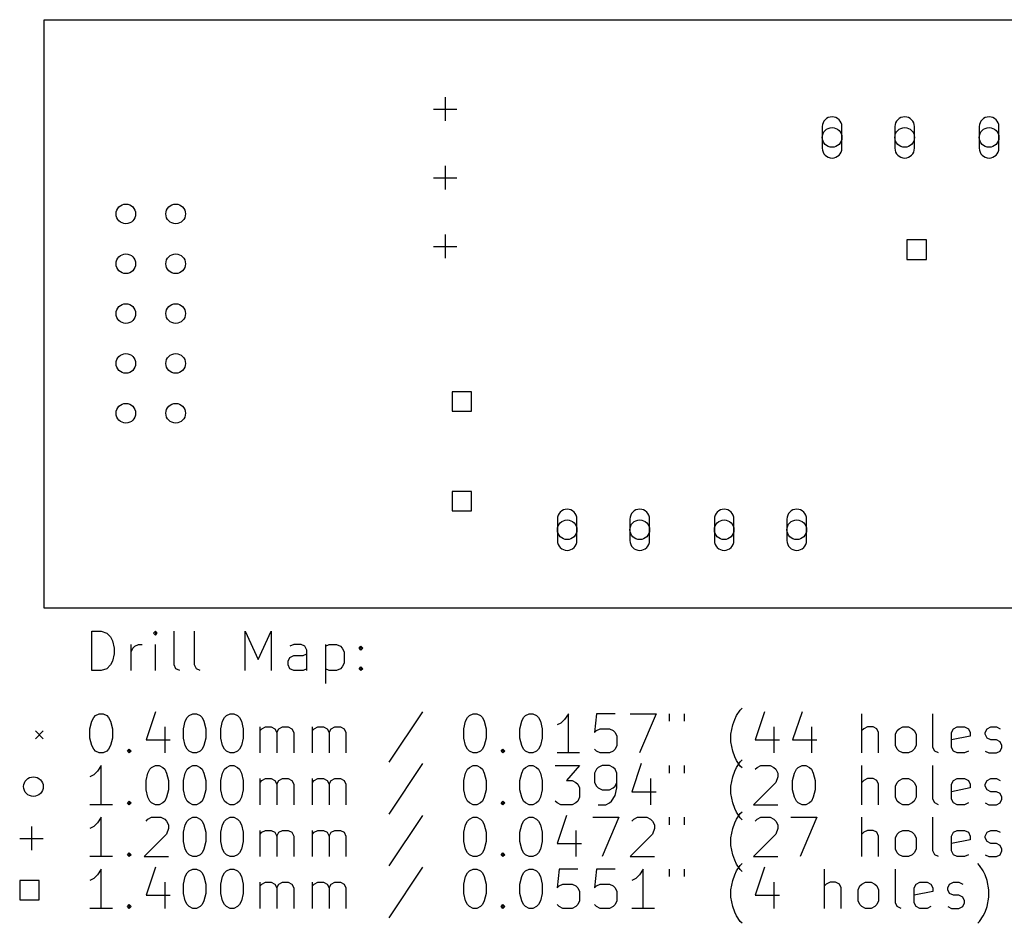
# Model space of a CAD drawing. Extents: x 24 to 425, y -171 to -125.
# Tile 1 of 4: x 24 to 74, y -171 to -125. Entities that reach past the tile are written whole.
import ezdxf

# ---------------------------------------------------------------- set-up
doc = ezdxf.new("R2010")
doc.units = 0
doc.layers.add('BLACK', color=7, linetype='CONTINUOUS')

msp = doc.modelspace()

# ---------------------------------------------------------------- linework, layer by layer
at = {"layer": 'BLACK', "linetype": 'CONTINUOUS'}
for p, q in [((25, -125), (425, -125)), ((25, -155), (25, -125)), ((45.4325, -128.955), (45.4325, -130.155)), ((44.8325, -129.555), (46.0325, -129.555)), ((64.65, -130.45), (64.65, -131.55)), ((65.65, -131.55), (65.65, -130.45)), ((68.35, -130.45), (68.35, -131.55)), ((69.35, -131.55), (69.35, -130.45)), ((72.65, -130.45), (72.65, -131.55)), ((73.65, -131.55), (73.65, -130.45)), ((45.4325, -132.455), (45.4325, -133.655)), ((44.8325, -133.055), (46.0325, -133.055)), ((45.4325, -135.955), (45.4325, -137.155)), ((69.955, -136.228), (68.965, -136.228)), ((68.965, -136.228), (68.965, -137.217)), ((69.955, -137.217), (69.955, -136.228)), ((44.8325, -136.555), (46.0325, -136.555)), ((68.965, -137.217), (69.955, -137.217)), ((46.7725, -143.965), (45.7825, -143.965)), ((45.7825, -143.965), (45.7825, -144.955)), ((46.7725, -144.955), (46.7725, -143.965)), ((45.7825, -144.955), (46.7725, -144.955)), ((46.7725, -149.045), (45.7825, -149.045)), ((45.7825, -149.045), (45.7825, -150.035)), ((46.7725, -150.035), (46.7725, -149.045)), ((45.7825, -150.035), (46.7725, -150.035)), ((51.15, -150.45), (51.15, -151.55)), ((52.15, -151.55), (52.15, -150.45)), ((54.85, -150.45), (54.85, -151.55)), ((55.85, -151.55), (55.85, -150.45)), ((59.15, -150.45), (59.15, -151.55)), ((60.15, -151.55), (60.15, -150.45)), ((62.85, -150.45), (62.85, -151.55)), ((63.85, -151.55), (63.85, -150.45)), ((425, -155), (25, -155)), ((27.4262, -158.175), (27.4262, -156.175)), ((27.4262, -156.175), (27.9024, -156.175)), ((27.9024, -156.175), (28.1881, -156.27)), ((28.1881, -156.27), (28.3786, -156.461)), ((28.3786, -156.461), (28.4738, -156.651)), ((30.6643, -156.175), (30.569, -156.27)), ((30.569, -156.27), (30.6643, -156.366)), ((30.7595, -156.27), (30.6643, -156.175)), ((30.6643, -156.175), (30.6643, -156.366)), ((30.6643, -156.366), (30.7595, -156.27)), ((31.6167, -157.89), (31.6167, -156.175)), ((32.6643, -157.89), (32.6643, -156.175)), ((35.2357, -158.175), (35.2357, -156.175)), ((35.2357, -156.175), (35.9024, -157.604)), ((35.9024, -157.604), (36.569, -156.175)), ((36.569, -156.175), (36.569, -158.175)), ((28.4738, -156.651), (28.569, -157.032)), ((28.569, -157.032), (28.569, -157.318)), ((29.4262, -158.175), (29.4262, -156.842)), ((29.4262, -157.223), (29.5214, -157.032)), ((29.5214, -157.032), (29.6167, -156.937)), ((29.6167, -156.937), (29.8071, -156.842)), ((29.8071, -156.842), (29.9976, -156.842)), ((30.6643, -158.175), (30.6643, -156.842)), ((37.7119, -156.842), (37.5214, -156.937)), ((38.0929, -156.842), (37.7119, -156.842)), ((38.2833, -156.937), (38.0929, -156.842)), ((38.3786, -157.128), (38.2833, -156.937)), ((39.331, -156.842), (39.331, -158.842)), ((39.331, -156.937), (39.5214, -156.842)), ((39.5214, -156.842), (39.9024, -156.842)), ((39.9024, -156.842), (40.0929, -156.937)), ((40.0929, -156.937), (40.1881, -157.032)), ((40.1881, -157.032), (40.2833, -157.223)), ((41.0452, -157.032), (41.1405, -156.937)), ((41.1405, -157.128), (41.0452, -157.032)), ((41.1405, -156.937), (41.2357, -157.032)), ((41.1405, -156.937), (41.1405, -157.128)), ((41.2357, -157.032), (41.1405, -157.128)), ((28.569, -157.318), (28.4738, -157.699)), ((37.4262, -157.699), (37.5214, -157.509)), ((37.5214, -157.509), (37.7119, -157.413)), ((37.7119, -157.413), (38.1881, -157.413)), ((38.1881, -157.413), (38.3786, -157.318)), ((38.3786, -158.175), (38.3786, -157.128)), ((40.2833, -157.223), (40.2833, -157.794)), ((28.3786, -157.89), (28.1881, -158.08)), ((28.4738, -157.699), (28.3786, -157.89)), ((31.7119, -158.08), (31.6167, -157.89)), ((32.7595, -158.08), (32.6643, -157.89)), ((37.4262, -157.89), (37.4262, -157.699)), ((37.5214, -158.08), (37.4262, -157.89)), ((40.1881, -157.985), (40.0929, -158.08)), ((40.2833, -157.794), (40.1881, -157.985)), ((41.0452, -158.08), (41.1405, -157.985)), ((41.1405, -157.985), (41.2357, -158.08)), ((41.1405, -157.985), (41.1405, -158.175)), ((27.9024, -158.175), (27.4262, -158.175)), ((28.1881, -158.08), (27.9024, -158.175)), ((31.9024, -158.175), (31.7119, -158.08)), ((32.95, -158.175), (32.7595, -158.08)), ((37.7119, -158.175), (37.5214, -158.08)), ((38.1881, -158.175), (37.7119, -158.175)), ((38.3786, -158.08), (38.1881, -158.175)), ((39.5214, -158.175), (39.331, -158.08)), ((39.9024, -158.175), (39.5214, -158.175)), ((40.0929, -158.08), (39.9024, -158.175)), ((41.1405, -158.175), (41.0452, -158.08)), ((41.2357, -158.08), (41.1405, -158.175)), ((27.5214, -160.566), (27.6167, -160.47)), ((27.6167, -160.47), (27.8071, -160.375)), ((27.8071, -160.375), (27.9976, -160.375)), ((27.9976, -160.375), (28.1881, -160.47)), ((28.1881, -160.47), (28.2833, -160.566)), ((30.6643, -160.28), (30.1881, -161.709)), ((32.2833, -160.566), (32.3786, -160.47)), ((32.3786, -160.47), (32.569, -160.375)), ((32.569, -160.375), (32.7595, -160.375)), ((32.7595, -160.375), (32.95, -160.47)), ((32.95, -160.47), (33.0452, -160.566)), ((34.1881, -160.566), (34.2833, -160.47)), ((34.2833, -160.47), (34.4738, -160.375)), ((34.4738, -160.375), (34.6643, -160.375)), ((34.6643, -160.375), (34.8548, -160.47)), ((34.8548, -160.47), (34.95, -160.566)), ((44.2833, -160.28), (42.569, -162.851)), ((46.569, -160.566), (46.6643, -160.47)), ((46.6643, -160.47), (46.8548, -160.375)), ((46.8548, -160.375), (47.0452, -160.375)), ((47.0452, -160.375), (47.2357, -160.47)), ((47.2357, -160.47), (47.331, -160.566)), ((49.4262, -160.566), (49.5214, -160.47)), ((49.5214, -160.47), (49.7119, -160.375)), ((49.7119, -160.375), (49.9024, -160.375)), ((49.9024, -160.375), (50.0929, -160.47)), ((50.0929, -160.47), (50.1881, -160.566)), ((51.7119, -160.375), (51.5214, -160.661)), ((51.7119, -162.375), (51.7119, -160.375)), ((53.1405, -160.375), (53.0452, -161.328)), ((54.0929, -160.375), (53.1405, -160.375)), ((54.8548, -160.375), (56.1881, -160.375)), ((56.1881, -160.375), (55.331, -162.375)), ((56.8548, -160.375), (56.8548, -160.756)), ((57.6167, -160.375), (57.6167, -160.756)), ((60.1881, -160.661), (60.2833, -160.47)), ((60.2833, -160.47), (60.4738, -160.185)), ((60.4738, -160.185), (60.5691, -160.09)), ((61.7119, -160.28), (61.2357, -161.709)), ((63.6167, -160.28), (63.1405, -161.709)), ((66.6643, -162.375), (66.6643, -160.375)), ((70.2833, -162.09), (70.2833, -160.375)), ((27.331, -161.137), (27.4262, -160.756)), ((27.4262, -160.756), (27.5214, -160.566)), ((28.2833, -160.566), (28.3786, -160.756)), ((28.3786, -160.756), (28.4738, -161.137)), ((31.1405, -161.042), (31.1405, -162.375)), ((32.0929, -161.137), (32.1881, -160.756)), ((32.1881, -160.756), (32.2833, -160.566)), ((33.0452, -160.566), (33.1405, -160.756)), ((33.1405, -160.756), (33.2357, -161.137)), ((33.9976, -161.137), (34.0929, -160.756)), ((34.0929, -160.756), (34.1881, -160.566)), ((34.95, -160.566), (35.0452, -160.756)), ((35.0452, -160.756), (35.1405, -161.137)), ((35.9976, -162.375), (35.9976, -161.042)), ((36.0929, -161.137), (36.2833, -161.042)), ((36.2833, -161.042), (36.569, -161.042)), ((36.569, -161.042), (36.7595, -161.137)), ((36.95, -161.137), (37.1405, -161.042)), ((37.1405, -161.042), (37.4262, -161.042)), ((37.4262, -161.042), (37.6167, -161.137)), ((38.6643, -162.375), (38.6643, -161.042)), ((38.7595, -161.137), (38.95, -161.042)), ((38.95, -161.042), (39.2357, -161.042)), ((39.2357, -161.042), (39.4262, -161.137)), ((39.6167, -161.137), (39.8071, -161.042)), ((39.8071, -161.042), (40.0929, -161.042)), ((40.0929, -161.042), (40.2833, -161.137)), ((46.3786, -161.137), (46.4738, -160.756)), ((46.4738, -160.756), (46.569, -160.566)), ((47.331, -160.566), (47.4262, -160.756)), ((47.4262, -160.756), (47.5214, -161.137)), ((49.2357, -161.137), (49.331, -160.756)), ((49.331, -160.756), (49.4262, -160.566)), ((50.1881, -160.566), (50.2833, -160.756)), ((50.2833, -160.756), (50.3786, -161.137)), ((51.331, -160.851), (51.1405, -160.947)), ((51.5214, -160.661), (51.331, -160.851)), ((59.9976, -161.423), (60.0929, -160.947)), ((60.0929, -160.947), (60.1881, -160.661)), ((62.1881, -161.042), (62.1881, -162.375)), ((64.0929, -161.042), (64.0929, -162.375)), ((66.95, -161.042), (66.7595, -161.137)), ((67.2357, -161.042), (66.95, -161.042)), ((67.4262, -161.137), (67.2357, -161.042)), ((68.5691, -161.137), (68.7595, -161.042)), ((68.7595, -161.042), (69.0452, -161.042)), ((69.0452, -161.042), (69.2357, -161.137)), ((71.331, -161.137), (71.5214, -161.042)), ((71.5214, -161.042), (71.9024, -161.042)), ((71.9024, -161.042), (72.0929, -161.137)), ((73.0452, -161.137), (73.2357, -161.042)), ((73.2357, -161.042), (73.5214, -161.042)), ((73.5214, -161.042), (73.7119, -161.137)), ((24.55, -161.25), (24.95, -161.65)), ((24.95, -161.25), (24.55, -161.65)), ((27.331, -161.613), (27.331, -161.137)), ((28.4738, -161.137), (28.4738, -161.613)), ((32.0929, -161.613), (32.0929, -161.137)), ((33.2357, -161.137), (33.2357, -161.613)), ((33.9976, -161.613), (33.9976, -161.137)), ((35.1405, -161.137), (35.1405, -161.613)), ((35.9976, -161.232), (36.0929, -161.137)), ((36.7595, -161.137), (36.8548, -161.328)), ((36.8548, -161.328), (36.95, -161.137)), ((36.8548, -161.328), (36.8548, -162.375)), ((37.6167, -161.137), (37.7119, -161.328)), ((37.7119, -161.328), (37.7119, -162.375)), ((38.6643, -161.232), (38.7595, -161.137)), ((39.4262, -161.137), (39.5214, -161.328)), ((39.5214, -161.328), (39.6167, -161.137)), ((39.5214, -161.328), (39.5214, -162.375)), ((40.2833, -161.137), (40.3786, -161.328)), ((40.3786, -161.328), (40.3786, -162.375)), ((46.3786, -161.613), (46.3786, -161.137)), ((47.5214, -161.137), (47.5214, -161.613)), ((49.2357, -161.613), (49.2357, -161.137)), ((50.3786, -161.137), (50.3786, -161.613)), ((53.0452, -161.328), (53.1405, -161.232)), ((53.1405, -161.232), (53.331, -161.137)), ((53.331, -161.137), (53.8071, -161.137)), ((53.8071, -161.137), (53.9976, -161.232)), ((53.9976, -161.232), (54.0929, -161.328)), ((54.0929, -161.328), (54.1881, -161.518)), ((54.1881, -161.518), (54.1881, -161.994)), ((59.9976, -161.804), (59.9976, -161.423)), ((66.7595, -161.137), (66.6643, -161.232)), ((67.5214, -161.328), (67.4262, -161.137)), ((67.5214, -162.375), (67.5214, -161.328)), ((68.3786, -161.423), (68.4738, -161.232)), ((68.3786, -161.994), (68.3786, -161.423)), ((68.4738, -161.232), (68.5691, -161.137)), ((69.2357, -161.137), (69.331, -161.232)), ((69.331, -161.232), (69.4262, -161.423)), ((69.4262, -161.423), (69.4262, -161.994)), ((71.2357, -161.328), (71.331, -161.137)), ((71.2357, -162.09), (71.2357, -161.328)), ((72.1881, -161.518), (71.2357, -161.709)), ((72.0929, -161.137), (72.1881, -161.328)), ((72.1881, -161.328), (72.1881, -161.518)), ((72.95, -161.328), (73.0452, -161.137)), ((72.95, -161.423), (72.95, -161.328)), ((73.0452, -161.613), (72.95, -161.423)), ((27.4262, -161.994), (27.331, -161.613)), ((27.5214, -162.185), (27.4262, -161.994)), ((28.3786, -161.994), (28.2833, -162.185)), ((28.4738, -161.613), (28.3786, -161.994)), ((30.1881, -161.709), (31.4262, -161.709)), ((32.1881, -161.994), (32.0929, -161.613)), ((32.2833, -162.185), (32.1881, -161.994)), ((33.1405, -161.994), (33.0452, -162.185)), ((33.2357, -161.613), (33.1405, -161.994)), ((34.0929, -161.994), (33.9976, -161.613)), ((34.1881, -162.185), (34.0929, -161.994)), ((35.0452, -161.994), (34.95, -162.185)), ((35.1405, -161.613), (35.0452, -161.994)), ((46.4738, -161.994), (46.3786, -161.613)), ((46.569, -162.185), (46.4738, -161.994)), ((47.4262, -161.994), (47.331, -162.185)), ((47.5214, -161.613), (47.4262, -161.994)), ((49.331, -161.994), (49.2357, -161.613)), ((49.4262, -162.185), (49.331, -161.994)), ((50.2833, -161.994), (50.1881, -162.185)), ((50.3786, -161.613), (50.2833, -161.994)), ((54.1881, -161.994), (54.0929, -162.185)), ((60.0929, -162.28), (59.9976, -161.804)), ((61.2357, -161.709), (62.4738, -161.709)), ((63.1405, -161.709), (64.3786, -161.709)), ((68.4738, -162.185), (68.3786, -161.994)), ((69.4262, -161.994), (69.331, -162.185)), ((73.2357, -161.709), (73.0452, -161.613)), ((73.5214, -161.709), (73.2357, -161.709)), ((73.7119, -161.804), (73.5214, -161.709)), ((73.8071, -161.994), (73.7119, -161.804)), ((73.8071, -162.09), (73.8071, -161.994)), ((27.6167, -162.28), (27.5214, -162.185)), ((27.8071, -162.375), (27.6167, -162.28)), ((27.9976, -162.375), (27.8071, -162.375)), ((28.1881, -162.28), (27.9976, -162.375)), ((28.2833, -162.185), (28.1881, -162.28)), ((29.2357, -162.28), (29.331, -162.185)), ((29.331, -162.375), (29.2357, -162.28)), ((29.331, -162.185), (29.4262, -162.28)), ((29.331, -162.185), (29.331, -162.375)), ((29.4262, -162.28), (29.331, -162.375)), ((32.3786, -162.28), (32.2833, -162.185)), ((32.569, -162.375), (32.3786, -162.28)), ((32.7595, -162.375), (32.569, -162.375)), ((32.95, -162.28), (32.7595, -162.375)), ((33.0452, -162.185), (32.95, -162.28)), ((34.2833, -162.28), (34.1881, -162.185)), ((34.4738, -162.375), (34.2833, -162.28)), ((34.6643, -162.375), (34.4738, -162.375)), ((34.8548, -162.28), (34.6643, -162.375)), ((34.95, -162.185), (34.8548, -162.28)), ((46.6643, -162.28), (46.569, -162.185)), ((46.8548, -162.375), (46.6643, -162.28)), ((47.0452, -162.375), (46.8548, -162.375)), ((47.2357, -162.28), (47.0452, -162.375)), ((47.331, -162.185), (47.2357, -162.28)), ((48.2833, -162.28), (48.3786, -162.185)), ((48.3786, -162.375), (48.2833, -162.28)), ((48.3786, -162.185), (48.4738, -162.28)), ((48.3786, -162.185), (48.3786, -162.375)), ((48.4738, -162.28), (48.3786, -162.375)), ((49.5214, -162.28), (49.4262, -162.185)), ((49.7119, -162.375), (49.5214, -162.28)), ((49.9024, -162.375), (49.7119, -162.375)), ((50.0929, -162.28), (49.9024, -162.375)), ((50.1881, -162.185), (50.0929, -162.28)), ((52.2833, -162.375), (51.1405, -162.375)), ((53.1405, -162.28), (53.0452, -162.185)), ((53.331, -162.375), (53.1405, -162.28)), ((53.8071, -162.375), (53.331, -162.375)), ((53.9976, -162.28), (53.8071, -162.375)), ((54.0929, -162.185), (53.9976, -162.28)), ((60.1881, -162.566), (60.0929, -162.28)), ((60.2833, -162.756), (60.1881, -162.566)), ((68.5691, -162.28), (68.4738, -162.185)), ((68.7595, -162.375), (68.5691, -162.28)), ((69.0452, -162.375), (68.7595, -162.375)), ((69.2357, -162.28), (69.0452, -162.375)), ((69.331, -162.185), (69.2357, -162.28)), ((70.3786, -162.28), (70.2833, -162.09)), ((70.5691, -162.375), (70.3786, -162.28)), ((71.331, -162.28), (71.2357, -162.09)), ((71.5214, -162.375), (71.331, -162.28)), ((71.9024, -162.375), (71.5214, -162.375)), ((72.0929, -162.28), (71.9024, -162.375)), ((72.95, -162.28), (73.1405, -162.375)), ((73.1405, -162.375), (73.5214, -162.375)), ((73.5214, -162.375), (73.7119, -162.28)), ((73.7119, -162.28), (73.8071, -162.09)), ((27.9024, -163.015), (27.7119, -163.301)), ((27.9024, -165.015), (27.9024, -163.015)), ((30.4738, -163.11), (30.6643, -163.015)), ((30.6643, -163.015), (30.8548, -163.015)), ((30.8548, -163.015), (31.0452, -163.11)), ((32.3786, -163.11), (32.569, -163.015)), ((32.569, -163.015), (32.7595, -163.015)), ((32.7595, -163.015), (32.95, -163.11)), ((34.2833, -163.11), (34.4738, -163.015)), ((34.4738, -163.015), (34.6643, -163.015)), ((34.6643, -163.015), (34.8548, -163.11)), ((44.2833, -162.92), (42.569, -165.491)), ((46.6643, -163.11), (46.8548, -163.015)), ((46.8548, -163.015), (47.0452, -163.015)), ((47.0452, -163.015), (47.2357, -163.11)), ((49.5214, -163.11), (49.7119, -163.015)), ((49.7119, -163.015), (49.9024, -163.015)), ((49.9024, -163.015), (50.0929, -163.11)), ((51.0452, -163.015), (52.2833, -163.015)), ((52.2833, -163.015), (51.6167, -163.777)), ((53.4262, -163.015), (53.2357, -163.11)), ((53.8071, -163.015), (53.4262, -163.015)), ((53.9976, -163.11), (53.8071, -163.015)), ((55.4262, -162.92), (54.95, -164.349)), ((56.8548, -163.015), (56.8548, -163.396)), ((57.6167, -163.015), (57.6167, -163.396)), ((60.4738, -163.042), (60.2833, -162.756)), ((60.2833, -163.11), (60.4738, -162.825)), ((60.4738, -162.825), (60.5691, -162.73)), ((60.5691, -163.137), (60.4738, -163.042)), ((61.331, -163.11), (61.5214, -163.015)), ((61.5214, -163.015), (61.9976, -163.015)), ((61.9976, -163.015), (62.1881, -163.11)), ((63.4262, -163.11), (63.6167, -163.015)), ((63.6167, -163.015), (63.8071, -163.015)), ((63.8071, -163.015), (63.9976, -163.11)), ((66.6643, -165.015), (66.6643, -163.015)), ((70.2833, -164.73), (70.2833, -163.015)), ((27.5214, -163.491), (27.331, -163.587)), ((27.7119, -163.301), (27.5214, -163.491)), ((30.1881, -163.777), (30.2833, -163.396)), ((30.2833, -163.396), (30.3786, -163.206)), ((30.3786, -163.206), (30.4738, -163.11)), ((31.0452, -163.11), (31.1405, -163.206)), ((31.1405, -163.206), (31.2357, -163.396)), ((31.2357, -163.396), (31.331, -163.777)), ((32.0929, -163.777), (32.1881, -163.396)), ((32.1881, -163.396), (32.2833, -163.206)), ((32.2833, -163.206), (32.3786, -163.11)), ((32.95, -163.11), (33.0452, -163.206)), ((33.0452, -163.206), (33.1405, -163.396)), ((33.1405, -163.396), (33.2357, -163.777)), ((33.9976, -163.777), (34.0929, -163.396)), ((34.0929, -163.396), (34.1881, -163.206)), ((34.1881, -163.206), (34.2833, -163.11)), ((34.8548, -163.11), (34.95, -163.206)), ((34.95, -163.206), (35.0452, -163.396)), ((35.0452, -163.396), (35.1405, -163.777)), ((46.3786, -163.777), (46.4738, -163.396)), ((46.4738, -163.396), (46.569, -163.206)), ((46.569, -163.206), (46.6643, -163.11)), ((47.2357, -163.11), (47.331, -163.206)), ((47.331, -163.206), (47.4262, -163.396)), ((47.4262, -163.396), (47.5214, -163.777)), ((49.2357, -163.777), (49.331, -163.396)), ((49.331, -163.396), (49.4262, -163.206)), ((49.4262, -163.206), (49.5214, -163.11)), ((50.0929, -163.11), (50.1881, -163.206)), ((50.1881, -163.206), (50.2833, -163.396)), ((50.2833, -163.396), (50.3786, -163.777)), ((53.1405, -163.206), (53.0452, -163.396)), ((53.0452, -163.396), (53.0452, -163.872)), ((53.2357, -163.11), (53.1405, -163.206)), ((54.0929, -163.206), (53.9976, -163.11)), ((54.1881, -163.396), (54.0929, -163.206)), ((54.1881, -164.158), (54.1881, -163.396)), ((60.0929, -163.587), (60.1881, -163.301)), ((60.1881, -163.301), (60.2833, -163.11)), ((61.2357, -163.206), (61.331, -163.11)), ((62.1881, -163.11), (62.2833, -163.206)), ((62.2833, -163.206), (62.3786, -163.396)), ((62.3786, -163.396), (62.3786, -163.587)), ((63.1405, -163.777), (63.2357, -163.396)), ((63.2357, -163.396), (63.331, -163.206)), ((63.331, -163.206), (63.4262, -163.11)), ((63.9976, -163.11), (64.0929, -163.206)), ((64.0929, -163.206), (64.1881, -163.396)), ((64.1881, -163.396), (64.2833, -163.777)), ((30.1881, -164.253), (30.1881, -163.777)), ((31.331, -163.777), (31.331, -164.253)), ((32.0929, -164.253), (32.0929, -163.777)), ((33.2357, -163.777), (33.2357, -164.253)), ((33.9976, -164.253), (33.9976, -163.777)), ((35.1405, -163.777), (35.1405, -164.253)), ((35.9976, -165.015), (35.9976, -163.682)), ((35.9976, -163.872), (36.0929, -163.777)), ((36.0929, -163.777), (36.2833, -163.682)), ((36.2833, -163.682), (36.569, -163.682)), ((36.569, -163.682), (36.7595, -163.777)), ((36.7595, -163.777), (36.8548, -163.968)), ((36.8548, -163.968), (36.95, -163.777)), ((36.8548, -163.968), (36.8548, -165.015)), ((36.95, -163.777), (37.1405, -163.682)), ((37.1405, -163.682), (37.4262, -163.682)), ((37.4262, -163.682), (37.6167, -163.777)), ((37.6167, -163.777), (37.7119, -163.968)), ((37.7119, -163.968), (37.7119, -165.015)), ((38.6643, -165.015), (38.6643, -163.682)), ((38.6643, -163.872), (38.7595, -163.777)), ((38.7595, -163.777), (38.95, -163.682)), ((38.95, -163.682), (39.2357, -163.682)), ((39.2357, -163.682), (39.4262, -163.777)), ((39.4262, -163.777), (39.5214, -163.968)), ((39.5214, -163.968), (39.6167, -163.777)), ((39.5214, -163.968), (39.5214, -165.015)), ((39.6167, -163.777), (39.8071, -163.682)), ((39.8071, -163.682), (40.0929, -163.682)), ((40.0929, -163.682), (40.2833, -163.777)), ((40.2833, -163.777), (40.3786, -163.968)), ((40.3786, -163.968), (40.3786, -165.015)), ((46.3786, -164.253), (46.3786, -163.777)), ((47.5214, -163.777), (47.5214, -164.253)), ((49.2357, -164.253), (49.2357, -163.777)), ((50.3786, -163.777), (50.3786, -164.253)), ((51.6167, -163.777), (51.9024, -163.777)), ((51.9024, -163.777), (52.0929, -163.872)), ((52.0929, -163.872), (52.1881, -163.968)), ((52.1881, -163.968), (52.2833, -164.158)), ((53.0452, -163.872), (53.1405, -164.063)), ((53.1405, -164.063), (53.2357, -164.158)), ((53.9976, -164.158), (54.0929, -164.063)), ((54.0929, -164.063), (54.1881, -163.872)), ((55.9024, -163.682), (55.9024, -165.015)), ((59.9976, -164.063), (60.0929, -163.587)), ((59.9976, -164.444), (59.9976, -164.063)), ((62.2833, -163.872), (61.1405, -165.015)), ((62.3786, -163.587), (62.2833, -163.872)), ((63.1405, -164.253), (63.1405, -163.777)), ((64.2833, -163.777), (64.2833, -164.253)), ((66.7595, -163.777), (66.6643, -163.872)), ((66.95, -163.682), (66.7595, -163.777)), ((67.2357, -163.682), (66.95, -163.682)), ((67.4262, -163.777), (67.2357, -163.682)), ((67.5214, -163.968), (67.4262, -163.777)), ((67.5214, -165.015), (67.5214, -163.968)), ((68.3786, -164.063), (68.4738, -163.872)), ((68.3786, -164.634), (68.3786, -164.063)), ((68.4738, -163.872), (68.5691, -163.777)), ((68.5691, -163.777), (68.7595, -163.682)), ((68.7595, -163.682), (69.0452, -163.682)), ((69.0452, -163.682), (69.2357, -163.777)), ((69.2357, -163.777), (69.331, -163.872)), ((69.331, -163.872), (69.4262, -164.063)), ((69.4262, -164.063), (69.4262, -164.634)), ((71.2357, -163.968), (71.331, -163.777)), ((71.2357, -164.73), (71.2357, -163.968)), ((71.331, -163.777), (71.5214, -163.682)), ((71.5214, -163.682), (71.9024, -163.682)), ((71.9024, -163.682), (72.0929, -163.777)), ((72.0929, -163.777), (72.1881, -163.968)), ((72.1881, -163.968), (72.1881, -164.158)), ((72.95, -163.968), (73.0452, -163.777)), ((72.95, -164.063), (72.95, -163.968)), ((73.0452, -164.253), (72.95, -164.063)), ((73.0452, -163.777), (73.2357, -163.682)), ((73.2357, -163.682), (73.5214, -163.682)), ((73.5214, -163.682), (73.7119, -163.777)), ((30.2833, -164.634), (30.1881, -164.253)), ((31.331, -164.253), (31.2357, -164.634)), ((32.1881, -164.634), (32.0929, -164.253)), ((33.2357, -164.253), (33.1405, -164.634)), ((34.0929, -164.634), (33.9976, -164.253)), ((35.1405, -164.253), (35.0452, -164.634)), ((46.4738, -164.634), (46.3786, -164.253)), ((47.5214, -164.253), (47.4262, -164.634)), ((49.331, -164.634), (49.2357, -164.253)), ((50.3786, -164.253), (50.2833, -164.634)), ((52.2833, -164.158), (52.2833, -164.634)), ((53.2357, -164.158), (53.4262, -164.253)), ((53.4262, -164.253), (53.8071, -164.253)), ((53.8071, -164.253), (53.9976, -164.158)), ((53.9024, -164.825), (54.0929, -164.539)), ((54.0929, -164.539), (54.1881, -164.158)), ((54.95, -164.349), (56.1881, -164.349)), ((60.0929, -164.92), (59.9976, -164.444)), ((63.2357, -164.634), (63.1405, -164.253)), ((64.2833, -164.253), (64.1881, -164.634)), ((72.1881, -164.158), (71.2357, -164.349)), ((73.2357, -164.349), (73.0452, -164.253)), ((73.5214, -164.349), (73.2357, -164.349)), ((73.7119, -164.444), (73.5214, -164.349)), ((73.8071, -164.634), (73.7119, -164.444)), ((28.4738, -165.015), (27.331, -165.015)), ((29.2357, -164.92), (29.331, -164.825)), ((29.331, -165.015), (29.2357, -164.92)), ((29.331, -164.825), (29.4262, -164.92)), ((29.331, -164.825), (29.331, -165.015)), ((29.4262, -164.92), (29.331, -165.015)), ((30.3786, -164.825), (30.2833, -164.634)), ((30.4738, -164.92), (30.3786, -164.825)), ((30.6643, -165.015), (30.4738, -164.92)), ((30.8548, -165.015), (30.6643, -165.015)), ((31.0452, -164.92), (30.8548, -165.015)), ((31.1405, -164.825), (31.0452, -164.92)), ((31.2357, -164.634), (31.1405, -164.825)), ((32.2833, -164.825), (32.1881, -164.634)), ((32.3786, -164.92), (32.2833, -164.825)), ((32.569, -165.015), (32.3786, -164.92)), ((32.7595, -165.015), (32.569, -165.015)), ((32.95, -164.92), (32.7595, -165.015)), ((33.0452, -164.825), (32.95, -164.92)), ((33.1405, -164.634), (33.0452, -164.825)), ((34.1881, -164.825), (34.0929, -164.634)), ((34.2833, -164.92), (34.1881, -164.825)), ((34.4738, -165.015), (34.2833, -164.92)), ((34.6643, -165.015), (34.4738, -165.015)), ((34.8548, -164.92), (34.6643, -165.015)), ((34.95, -164.825), (34.8548, -164.92)), ((35.0452, -164.634), (34.95, -164.825)), ((46.569, -164.825), (46.4738, -164.634)), ((46.6643, -164.92), (46.569, -164.825)), ((46.8548, -165.015), (46.6643, -164.92)), ((47.0452, -165.015), (46.8548, -165.015)), ((47.2357, -164.92), (47.0452, -165.015)), ((47.331, -164.825), (47.2357, -164.92)), ((47.4262, -164.634), (47.331, -164.825)), ((48.2833, -164.92), (48.3786, -164.825)), ((48.3786, -165.015), (48.2833, -164.92)), ((48.3786, -164.825), (48.4738, -164.92)), ((48.3786, -164.825), (48.3786, -165.015)), ((48.4738, -164.92), (48.3786, -165.015)), ((49.4262, -164.825), (49.331, -164.634)), ((49.5214, -164.92), (49.4262, -164.825)), ((49.7119, -165.015), (49.5214, -164.92)), ((49.9024, -165.015), (49.7119, -165.015)), ((50.0929, -164.92), (49.9024, -165.015)), ((50.1881, -164.825), (50.0929, -164.92)), ((50.2833, -164.634), (50.1881, -164.825)), ((51.1405, -164.92), (51.0452, -164.825)), ((51.331, -165.015), (51.1405, -164.92)), ((51.9024, -165.015), (51.331, -165.015)), ((52.0929, -164.92), (51.9024, -165.015)), ((52.1881, -164.825), (52.0929, -164.92)), ((52.2833, -164.634), (52.1881, -164.825)), ((53.2357, -165.015), (53.6167, -165.015)), ((53.6167, -165.015), (53.8071, -164.92)), ((53.8071, -164.92), (53.9024, -164.825)), ((60.1881, -165.206), (60.0929, -164.92)), ((61.1405, -165.015), (62.3786, -165.015)), ((63.331, -164.825), (63.2357, -164.634)), ((63.4262, -164.92), (63.331, -164.825)), ((63.6167, -165.015), (63.4262, -164.92)), ((63.8071, -165.015), (63.6167, -165.015)), ((63.9976, -164.92), (63.8071, -165.015)), ((64.0929, -164.825), (63.9976, -164.92)), ((64.1881, -164.634), (64.0929, -164.825)), ((68.4738, -164.825), (68.3786, -164.634)), ((68.5691, -164.92), (68.4738, -164.825)), ((68.7595, -165.015), (68.5691, -164.92)), ((69.0452, -165.015), (68.7595, -165.015)), ((69.2357, -164.92), (69.0452, -165.015)), ((69.331, -164.825), (69.2357, -164.92)), ((69.4262, -164.634), (69.331, -164.825)), ((70.3786, -164.92), (70.2833, -164.73)), ((70.5691, -165.015), (70.3786, -164.92)), ((71.331, -164.92), (71.2357, -164.73)), ((71.5214, -165.015), (71.331, -164.92)), ((71.9024, -165.015), (71.5214, -165.015)), ((72.0929, -164.92), (71.9024, -165.015)), ((72.95, -164.92), (73.1405, -165.015)), ((73.1405, -165.015), (73.5214, -165.015)), ((73.5214, -165.015), (73.7119, -164.92)), ((73.7119, -164.92), (73.8071, -164.73)), ((73.8071, -164.73), (73.8071, -164.634)), ((44.2833, -165.56), (42.569, -168.131)), ((51.6167, -165.56), (51.1405, -166.989)), ((60.2833, -165.396), (60.1881, -165.206)), ((60.4738, -165.682), (60.2833, -165.396)), ((60.2833, -165.75), (60.4738, -165.465)), ((60.4738, -165.465), (60.5691, -165.37)), ((27.7119, -165.941), (27.5214, -166.131)), ((27.9024, -165.655), (27.7119, -165.941)), ((27.9024, -167.655), (27.9024, -165.655)), ((30.1881, -165.846), (30.2833, -165.75)), ((30.2833, -165.75), (30.4738, -165.655)), ((30.4738, -165.655), (30.95, -165.655)), ((30.95, -165.655), (31.1405, -165.75)), ((31.1405, -165.75), (31.2357, -165.846)), ((31.2357, -165.846), (31.331, -166.036)), ((31.331, -166.036), (31.331, -166.227)), ((32.0929, -166.417), (32.1881, -166.036)), ((32.1881, -166.036), (32.2833, -165.846)), ((32.2833, -165.846), (32.3786, -165.75)), ((32.3786, -165.75), (32.569, -165.655)), ((32.569, -165.655), (32.7595, -165.655)), ((32.7595, -165.655), (32.95, -165.75)), ((32.95, -165.75), (33.0452, -165.846)), ((33.0452, -165.846), (33.1405, -166.036)), ((33.1405, -166.036), (33.2357, -166.417)), ((33.9976, -166.417), (34.0929, -166.036)), ((34.0929, -166.036), (34.1881, -165.846)), ((34.1881, -165.846), (34.2833, -165.75)), ((34.2833, -165.75), (34.4738, -165.655)), ((34.4738, -165.655), (34.6643, -165.655)), ((34.6643, -165.655), (34.8548, -165.75)), ((34.8548, -165.75), (34.95, -165.846)), ((34.95, -165.846), (35.0452, -166.036)), ((35.0452, -166.036), (35.1405, -166.417)), ((46.3786, -166.417), (46.4738, -166.036)), ((46.4738, -166.036), (46.569, -165.846)), ((46.569, -165.846), (46.6643, -165.75)), ((46.6643, -165.75), (46.8548, -165.655)), ((46.8548, -165.655), (47.0452, -165.655)), ((47.0452, -165.655), (47.2357, -165.75)), ((47.2357, -165.75), (47.331, -165.846)), ((47.331, -165.846), (47.4262, -166.036)), ((47.4262, -166.036), (47.5214, -166.417)), ((49.2357, -166.417), (49.331, -166.036)), ((49.331, -166.036), (49.4262, -165.846)), ((49.4262, -165.846), (49.5214, -165.75)), ((49.5214, -165.75), (49.7119, -165.655)), ((49.7119, -165.655), (49.9024, -165.655)), ((49.9024, -165.655), (50.0929, -165.75)), ((50.0929, -165.75), (50.1881, -165.846)), ((50.1881, -165.846), (50.2833, -166.036)), ((50.2833, -166.036), (50.3786, -166.417)), ((52.95, -165.655), (54.2833, -165.655)), ((54.2833, -165.655), (53.4262, -167.655)), ((54.95, -165.846), (55.0452, -165.75)), ((55.0452, -165.75), (55.2357, -165.655)), ((55.2357, -165.655), (55.7119, -165.655)), ((55.7119, -165.655), (55.9024, -165.75)), ((55.9024, -165.75), (55.9976, -165.846)), ((55.9976, -165.846), (56.0929, -166.036)), ((56.0929, -166.036), (56.0929, -166.227)), ((56.8548, -165.655), (56.8548, -166.036)), ((57.6167, -165.655), (57.6167, -166.036)), ((60.0929, -166.227), (60.1881, -165.941)), ((60.1881, -165.941), (60.2833, -165.75)), ((60.5691, -165.777), (60.4738, -165.682)), ((61.2357, -165.846), (61.331, -165.75)), ((61.331, -165.75), (61.5214, -165.655)), ((61.5214, -165.655), (61.9976, -165.655)), ((61.9976, -165.655), (62.1881, -165.75)), ((62.1881, -165.75), (62.2833, -165.846)), ((62.2833, -165.846), (62.3786, -166.036)), ((62.3786, -166.036), (62.3786, -166.227)), ((63.0452, -165.655), (64.3786, -165.655)), ((64.3786, -165.655), (63.5214, -167.655)), ((66.6643, -167.655), (66.6643, -165.655)), ((70.2833, -167.37), (70.2833, -165.655)), ((24.35, -166.13), (24.35, -167.33)), ((27.5214, -166.131), (27.331, -166.227)), ((31.2357, -166.512), (30.0929, -167.655)), ((31.331, -166.227), (31.2357, -166.512)), ((32.0929, -166.893), (32.0929, -166.417)), ((33.2357, -166.417), (33.2357, -166.893)), ((33.9976, -166.893), (33.9976, -166.417)), ((35.1405, -166.417), (35.1405, -166.893)), ((35.9976, -167.655), (35.9976, -166.322)), ((35.9976, -166.512), (36.0929, -166.417)), ((36.0929, -166.417), (36.2833, -166.322)), ((36.2833, -166.322), (36.569, -166.322)), ((36.569, -166.322), (36.7595, -166.417)), ((36.7595, -166.417), (36.8548, -166.608)), ((36.8548, -166.608), (36.95, -166.417)), ((36.95, -166.417), (37.1405, -166.322)), ((37.1405, -166.322), (37.4262, -166.322)), ((37.4262, -166.322), (37.6167, -166.417)), ((37.6167, -166.417), (37.7119, -166.608)), ((38.6643, -167.655), (38.6643, -166.322)), ((38.6643, -166.512), (38.7595, -166.417)), ((38.7595, -166.417), (38.95, -166.322)), ((38.95, -166.322), (39.2357, -166.322)), ((39.2357, -166.322), (39.4262, -166.417)), ((39.4262, -166.417), (39.5214, -166.608)), ((39.5214, -166.608), (39.6167, -166.417)), ((39.6167, -166.417), (39.8071, -166.322)), ((39.8071, -166.322), (40.0929, -166.322)), ((40.0929, -166.322), (40.2833, -166.417)), ((40.2833, -166.417), (40.3786, -166.608)), ((46.3786, -166.893), (46.3786, -166.417)), ((47.5214, -166.417), (47.5214, -166.893)), ((49.2357, -166.893), (49.2357, -166.417)), ((50.3786, -166.417), (50.3786, -166.893)), ((52.0929, -166.322), (52.0929, -167.655)), ((55.9976, -166.512), (54.8548, -167.655)), ((56.0929, -166.227), (55.9976, -166.512)), ((59.9976, -166.703), (60.0929, -166.227)), ((62.2833, -166.512), (61.1405, -167.655)), ((62.3786, -166.227), (62.2833, -166.512)), ((66.7595, -166.417), (66.6643, -166.512)), ((66.95, -166.322), (66.7595, -166.417)), ((67.2357, -166.322), (66.95, -166.322)), ((67.4262, -166.417), (67.2357, -166.322)), ((67.5214, -166.608), (67.4262, -166.417)), ((68.3786, -166.703), (68.4738, -166.512)), ((68.4738, -166.512), (68.5691, -166.417)), ((68.5691, -166.417), (68.7595, -166.322)), ((68.7595, -166.322), (69.0452, -166.322)), ((69.0452, -166.322), (69.2357, -166.417)), ((69.2357, -166.417), (69.331, -166.512)), ((69.331, -166.512), (69.4262, -166.703)), ((71.2357, -166.608), (71.331, -166.417)), ((71.331, -166.417), (71.5214, -166.322)), ((71.5214, -166.322), (71.9024, -166.322)), ((71.9024, -166.322), (72.0929, -166.417)), ((72.0929, -166.417), (72.1881, -166.608)), ((72.95, -166.608), (73.0452, -166.417)), ((73.0452, -166.417), (73.2357, -166.322)), ((73.2357, -166.322), (73.5214, -166.322)), ((73.5214, -166.322), (73.7119, -166.417)), ((23.75, -166.73), (24.95, -166.73)), ((32.1881, -167.274), (32.0929, -166.893)), ((33.2357, -166.893), (33.1405, -167.274)), ((34.0929, -167.274), (33.9976, -166.893)), ((35.1405, -166.893), (35.0452, -167.274)), ((36.8548, -166.608), (36.8548, -167.655)), ((37.7119, -166.608), (37.7119, -167.655)), ((39.5214, -166.608), (39.5214, -167.655)), ((40.3786, -166.608), (40.3786, -167.655)), ((46.4738, -167.274), (46.3786, -166.893)), ((47.5214, -166.893), (47.4262, -167.274)), ((49.331, -167.274), (49.2357, -166.893)), ((50.3786, -166.893), (50.2833, -167.274)), ((51.1405, -166.989), (52.3786, -166.989)), ((59.9976, -167.084), (59.9976, -166.703)), ((60.0929, -167.56), (59.9976, -167.084)), ((67.5214, -167.655), (67.5214, -166.608)), ((68.3786, -167.274), (68.3786, -166.703)), ((69.4262, -166.703), (69.4262, -167.274)), ((71.2357, -167.37), (71.2357, -166.608)), ((72.1881, -166.798), (71.2357, -166.989)), ((72.1881, -166.608), (72.1881, -166.798)), ((72.95, -166.703), (72.95, -166.608)), ((73.0452, -166.893), (72.95, -166.703)), ((73.2357, -166.989), (73.0452, -166.893)), ((73.5214, -166.989), (73.2357, -166.989)), ((73.7119, -167.084), (73.5214, -166.989)), ((73.8071, -167.274), (73.7119, -167.084)), ((29.2357, -167.56), (29.331, -167.465)), ((29.331, -167.655), (29.2357, -167.56)), ((29.331, -167.465), (29.4262, -167.56)), ((29.331, -167.465), (29.331, -167.655)), ((29.4262, -167.56), (29.331, -167.655)), ((32.2833, -167.465), (32.1881, -167.274)), ((32.3786, -167.56), (32.2833, -167.465)), ((32.569, -167.655), (32.3786, -167.56)), ((32.95, -167.56), (32.7595, -167.655)), ((33.0452, -167.465), (32.95, -167.56)), ((33.1405, -167.274), (33.0452, -167.465)), ((34.1881, -167.465), (34.0929, -167.274)), ((34.2833, -167.56), (34.1881, -167.465)), ((34.4738, -167.655), (34.2833, -167.56)), ((34.8548, -167.56), (34.6643, -167.655)), ((34.95, -167.465), (34.8548, -167.56)), ((35.0452, -167.274), (34.95, -167.465)), ((46.569, -167.465), (46.4738, -167.274)), ((46.6643, -167.56), (46.569, -167.465)), ((46.8548, -167.655), (46.6643, -167.56)), ((47.2357, -167.56), (47.0452, -167.655)), ((47.331, -167.465), (47.2357, -167.56)), ((47.4262, -167.274), (47.331, -167.465)), ((48.2833, -167.56), (48.3786, -167.465)), ((48.3786, -167.655), (48.2833, -167.56)), ((48.3786, -167.465), (48.4738, -167.56)), ((48.3786, -167.465), (48.3786, -167.655)), ((48.4738, -167.56), (48.3786, -167.655)), ((49.4262, -167.465), (49.331, -167.274)), ((49.5214, -167.56), (49.4262, -167.465)), ((49.7119, -167.655), (49.5214, -167.56)), ((50.0929, -167.56), (49.9024, -167.655)), ((50.1881, -167.465), (50.0929, -167.56)), ((50.2833, -167.274), (50.1881, -167.465)), ((60.1881, -167.846), (60.0929, -167.56)), ((68.4738, -167.465), (68.3786, -167.274)), ((68.5691, -167.56), (68.4738, -167.465)), ((68.7595, -167.655), (68.5691, -167.56)), ((69.2357, -167.56), (69.0452, -167.655)), ((69.331, -167.465), (69.2357, -167.56)), ((69.4262, -167.274), (69.331, -167.465)), ((70.3786, -167.56), (70.2833, -167.37)), ((70.5691, -167.655), (70.3786, -167.56)), ((71.331, -167.56), (71.2357, -167.37)), ((71.5214, -167.655), (71.331, -167.56)), ((72.0929, -167.56), (71.9024, -167.655)), ((72.95, -167.56), (73.1405, -167.655)), ((73.5214, -167.655), (73.7119, -167.56)), ((73.7119, -167.56), (73.8071, -167.37)), ((73.8071, -167.37), (73.8071, -167.274)), ((28.4738, -167.655), (27.331, -167.655)), ((30.0929, -167.655), (31.331, -167.655)), ((32.7595, -167.655), (32.569, -167.655)), ((34.6643, -167.655), (34.4738, -167.655)), ((47.0452, -167.655), (46.8548, -167.655)), ((49.9024, -167.655), (49.7119, -167.655)), ((54.8548, -167.655), (56.0929, -167.655)), ((60.2833, -168.036), (60.1881, -167.846)), ((60.4738, -168.322), (60.2833, -168.036)), ((60.4738, -168.105), (60.5691, -168.01)), ((61.1405, -167.655), (62.3786, -167.655)), ((69.0452, -167.655), (68.7595, -167.655)), ((71.9024, -167.655), (71.5214, -167.655)), ((72.6643, -168.105), (72.5691, -168.01)), ((73.1405, -167.655), (73.5214, -167.655)), ((27.7119, -168.581), (27.5214, -168.771)), ((27.9024, -168.295), (27.7119, -168.581)), ((27.9024, -170.295), (27.9024, -168.295)), ((30.6643, -168.2), (30.1881, -169.629)), ((32.1881, -168.676), (32.2833, -168.486)), ((32.2833, -168.486), (32.3786, -168.39)), ((32.3786, -168.39), (32.569, -168.295)), ((32.569, -168.295), (32.7595, -168.295)), ((32.7595, -168.295), (32.95, -168.39)), ((32.95, -168.39), (33.0452, -168.486)), ((33.0452, -168.486), (33.1405, -168.676)), ((34.0929, -168.676), (34.1881, -168.486)), ((34.1881, -168.486), (34.2833, -168.39)), ((34.2833, -168.39), (34.4738, -168.295)), ((34.4738, -168.295), (34.6643, -168.295)), ((34.6643, -168.295), (34.8548, -168.39)), ((34.8548, -168.39), (34.95, -168.486)), ((34.95, -168.486), (35.0452, -168.676)), ((44.2833, -168.2), (42.569, -170.771)), ((46.4738, -168.676), (46.569, -168.486)), ((46.569, -168.486), (46.6643, -168.39)), ((46.6643, -168.39), (46.8548, -168.295)), ((46.8548, -168.295), (47.0452, -168.295)), ((47.0452, -168.295), (47.2357, -168.39)), ((47.2357, -168.39), (47.331, -168.486)), ((47.331, -168.486), (47.4262, -168.676)), ((49.331, -168.676), (49.4262, -168.486)), ((49.4262, -168.486), (49.5214, -168.39)), ((49.5214, -168.39), (49.7119, -168.295)), ((49.7119, -168.295), (49.9024, -168.295)), ((49.9024, -168.295), (50.0929, -168.39)), ((50.0929, -168.39), (50.1881, -168.486)), ((50.1881, -168.486), (50.2833, -168.676)), ((51.2357, -168.295), (51.1405, -169.248)), ((52.1881, -168.295), (51.2357, -168.295)), ((53.1405, -168.295), (53.0452, -169.248)), ((54.0929, -168.295), (53.1405, -168.295)), ((55.331, -168.581), (55.1405, -168.771)), ((55.5214, -168.295), (55.331, -168.581)), ((55.5214, -170.295), (55.5214, -168.295)), ((56.8548, -168.295), (56.8548, -168.676)), ((57.6167, -168.295), (57.6167, -168.676)), ((60.0929, -168.867), (60.1881, -168.581)), ((60.1881, -168.581), (60.2833, -168.39)), ((60.2833, -168.39), (60.4738, -168.105)), ((60.5691, -168.417), (60.4738, -168.322)), ((61.7119, -168.2), (61.2357, -169.629)), ((64.7595, -170.295), (64.7595, -168.295)), ((68.3786, -170.01), (68.3786, -168.295)), ((72.8548, -168.39), (72.6643, -168.105)), ((72.95, -168.581), (72.8548, -168.39)), ((73.0452, -168.867), (72.95, -168.581)), ((24.745, -168.875), (23.755, -168.875)), ((23.755, -168.875), (23.755, -169.865)), ((24.745, -169.865), (24.745, -168.875)), ((27.5214, -168.771), (27.331, -168.867)), ((31.1405, -168.962), (31.1405, -170.295)), ((32.0929, -169.057), (32.1881, -168.676)), ((32.0929, -169.533), (32.0929, -169.057)), ((33.1405, -168.676), (33.2357, -169.057)), ((33.2357, -169.057), (33.2357, -169.533)), ((33.9976, -169.057), (34.0929, -168.676)), ((33.9976, -169.533), (33.9976, -169.057)), ((35.0452, -168.676), (35.1405, -169.057)), ((35.1405, -169.057), (35.1405, -169.533)), ((35.9976, -170.295), (35.9976, -168.962)), ((35.9976, -169.152), (36.0929, -169.057)), ((36.0929, -169.057), (36.2833, -168.962)), ((36.2833, -168.962), (36.569, -168.962)), ((36.569, -168.962), (36.7595, -169.057)), ((36.7595, -169.057), (36.8548, -169.248)), ((36.8548, -169.248), (36.95, -169.057)), ((36.95, -169.057), (37.1405, -168.962)), ((37.1405, -168.962), (37.4262, -168.962)), ((37.4262, -168.962), (37.6167, -169.057)), ((37.6167, -169.057), (37.7119, -169.248)), ((38.6643, -170.295), (38.6643, -168.962)), ((38.6643, -169.152), (38.7595, -169.057)), ((38.7595, -169.057), (38.95, -168.962)), ((38.95, -168.962), (39.2357, -168.962)), ((39.2357, -168.962), (39.4262, -169.057)), ((39.4262, -169.057), (39.5214, -169.248)), ((39.5214, -169.248), (39.6167, -169.057)), ((39.6167, -169.057), (39.8071, -168.962)), ((39.8071, -168.962), (40.0929, -168.962)), ((40.0929, -168.962), (40.2833, -169.057)), ((40.2833, -169.057), (40.3786, -169.248)), ((46.3786, -169.057), (46.4738, -168.676)), ((46.3786, -169.533), (46.3786, -169.057)), ((47.4262, -168.676), (47.5214, -169.057)), ((47.5214, -169.057), (47.5214, -169.533)), ((49.2357, -169.057), (49.331, -168.676)), ((49.2357, -169.533), (49.2357, -169.057)), ((50.2833, -168.676), (50.3786, -169.057)), ((50.3786, -169.057), (50.3786, -169.533)), ((51.2357, -169.152), (51.4262, -169.057)), ((51.4262, -169.057), (51.9024, -169.057)), ((51.9024, -169.057), (52.0929, -169.152)), ((53.1405, -169.152), (53.331, -169.057)), ((53.331, -169.057), (53.8071, -169.057)), ((53.8071, -169.057), (53.9976, -169.152)), ((55.1405, -168.771), (54.95, -168.867)), ((59.9976, -169.343), (60.0929, -168.867)), ((62.1881, -168.962), (62.1881, -170.295)), ((64.8548, -169.057), (64.7595, -169.152)), ((65.0452, -168.962), (64.8548, -169.057)), ((65.331, -168.962), (65.0452, -168.962)), ((65.5214, -169.057), (65.331, -168.962)), ((65.6167, -169.248), (65.5214, -169.057)), ((66.5691, -169.152), (66.6643, -169.057)), ((66.6643, -169.057), (66.8548, -168.962)), ((66.8548, -168.962), (67.1405, -168.962)), ((67.1405, -168.962), (67.331, -169.057)), ((67.331, -169.057), (67.4262, -169.152)), ((69.331, -169.248), (69.4262, -169.057)), ((69.4262, -169.057), (69.6167, -168.962)), ((69.6167, -168.962), (69.9976, -168.962)), ((69.9976, -168.962), (70.1881, -169.057)), ((70.1881, -169.057), (70.2833, -169.248)), ((71.0452, -169.248), (71.1405, -169.057)), ((71.1405, -169.057), (71.331, -168.962)), ((71.331, -168.962), (71.6167, -168.962)), ((71.6167, -168.962), (71.8071, -169.057)), ((73.1405, -169.343), (73.0452, -168.867)), ((32.1881, -169.914), (32.0929, -169.533)), ((33.2357, -169.533), (33.1405, -169.914)), ((34.0929, -169.914), (33.9976, -169.533)), ((35.1405, -169.533), (35.0452, -169.914)), ((36.8548, -169.248), (36.8548, -170.295)), ((37.7119, -169.248), (37.7119, -170.295)), ((39.5214, -169.248), (39.5214, -170.295)), ((40.3786, -169.248), (40.3786, -170.295)), ((46.4738, -169.914), (46.3786, -169.533)), ((47.5214, -169.533), (47.4262, -169.914)), ((49.331, -169.914), (49.2357, -169.533)), ((50.3786, -169.533), (50.2833, -169.914)), ((51.1405, -169.248), (51.2357, -169.152)), ((52.0929, -169.152), (52.1881, -169.248)), ((52.1881, -169.248), (52.2833, -169.438)), ((52.2833, -169.438), (52.2833, -169.914)), ((53.0452, -169.248), (53.1405, -169.152)), ((53.9976, -169.152), (54.0929, -169.248)), ((54.0929, -169.248), (54.1881, -169.438)), ((54.1881, -169.438), (54.1881, -169.914)), ((59.9976, -169.724), (59.9976, -169.343)), ((65.6167, -170.295), (65.6167, -169.248)), ((66.4738, -169.343), (66.5691, -169.152)), ((66.4738, -169.914), (66.4738, -169.343)), ((67.4262, -169.152), (67.5214, -169.343)), ((67.5214, -169.343), (67.5214, -169.914)), ((69.331, -170.01), (69.331, -169.248)), ((70.2833, -169.438), (69.331, -169.629)), ((70.2833, -169.248), (70.2833, -169.438)), ((71.0452, -169.343), (71.0452, -169.248)), ((71.1405, -169.533), (71.0452, -169.343)), ((71.331, -169.629), (71.1405, -169.533)), ((73.1405, -169.724), (73.1405, -169.343)), ((23.755, -169.865), (24.745, -169.865)), ((30.1881, -169.629), (31.4262, -169.629)), ((32.2833, -170.105), (32.1881, -169.914)), ((33.1405, -169.914), (33.0452, -170.105)), ((34.1881, -170.105), (34.0929, -169.914)), ((35.0452, -169.914), (34.95, -170.105)), ((46.569, -170.105), (46.4738, -169.914)), ((47.4262, -169.914), (47.331, -170.105)), ((49.4262, -170.105), (49.331, -169.914)), ((50.2833, -169.914), (50.1881, -170.105)), ((52.2833, -169.914), (52.1881, -170.105)), ((54.1881, -169.914), (54.0929, -170.105)), ((60.0929, -170.2), (59.9976, -169.724)), ((61.2357, -169.629), (62.4738, -169.629)), ((66.5691, -170.105), (66.4738, -169.914)), ((67.5214, -169.914), (67.4262, -170.105)), ((68.4738, -170.2), (68.3786, -170.01)), ((69.4262, -170.2), (69.331, -170.01)), ((71.6167, -169.629), (71.331, -169.629)), ((71.8071, -169.724), (71.6167, -169.629)), ((71.9024, -169.914), (71.8071, -169.724)), ((71.8071, -170.2), (71.9024, -170.01)), ((71.9024, -170.01), (71.9024, -169.914)), ((73.0452, -170.2), (73.1405, -169.724)), ((28.4738, -170.295), (27.331, -170.295)), ((29.2357, -170.2), (29.331, -170.105)), ((29.331, -170.295), (29.2357, -170.2)), ((29.331, -170.105), (29.4262, -170.2)), ((29.331, -170.105), (29.331, -170.295)), ((29.4262, -170.2), (29.331, -170.295)), ((32.3786, -170.2), (32.2833, -170.105)), ((32.569, -170.295), (32.3786, -170.2)), ((32.7595, -170.295), (32.569, -170.295)), ((32.95, -170.2), (32.7595, -170.295)), ((33.0452, -170.105), (32.95, -170.2)), ((34.2833, -170.2), (34.1881, -170.105)), ((34.4738, -170.295), (34.2833, -170.2)), ((34.6643, -170.295), (34.4738, -170.295)), ((34.8548, -170.2), (34.6643, -170.295)), ((34.95, -170.105), (34.8548, -170.2)), ((46.6643, -170.2), (46.569, -170.105)), ((46.8548, -170.295), (46.6643, -170.2)), ((47.0452, -170.295), (46.8548, -170.295)), ((47.2357, -170.2), (47.0452, -170.295)), ((47.331, -170.105), (47.2357, -170.2)), ((48.2833, -170.2), (48.3786, -170.105)), ((48.3786, -170.295), (48.2833, -170.2)), ((48.3786, -170.105), (48.4738, -170.2)), ((48.3786, -170.105), (48.3786, -170.295)), ((48.4738, -170.2), (48.3786, -170.295)), ((49.5214, -170.2), (49.4262, -170.105)), ((49.7119, -170.295), (49.5214, -170.2)), ((49.9024, -170.295), (49.7119, -170.295)), ((50.0929, -170.2), (49.9024, -170.295)), ((50.1881, -170.105), (50.0929, -170.2)), ((51.2357, -170.2), (51.1405, -170.105)), ((51.4262, -170.295), (51.2357, -170.2)), ((51.9024, -170.295), (51.4262, -170.295)), ((52.0929, -170.2), (51.9024, -170.295)), ((52.1881, -170.105), (52.0929, -170.2)), ((53.1405, -170.2), (53.0452, -170.105)), ((53.331, -170.295), (53.1405, -170.2)), ((53.8071, -170.295), (53.331, -170.295)), ((53.9976, -170.2), (53.8071, -170.295)), ((54.0929, -170.105), (53.9976, -170.2)), ((56.0929, -170.295), (54.95, -170.295)), ((60.1881, -170.486), (60.0929, -170.2)), ((60.2833, -170.676), (60.1881, -170.486)), ((66.6643, -170.2), (66.5691, -170.105)), ((66.8548, -170.295), (66.6643, -170.2)), ((67.1405, -170.295), (66.8548, -170.295)), ((67.331, -170.2), (67.1405, -170.295)), ((67.4262, -170.105), (67.331, -170.2)), ((68.6643, -170.295), (68.4738, -170.2)), ((69.6167, -170.295), (69.4262, -170.2)), ((69.9976, -170.295), (69.6167, -170.295)), ((70.1881, -170.2), (69.9976, -170.295)), ((71.0452, -170.2), (71.2357, -170.295)), ((71.2357, -170.295), (71.6167, -170.295)), ((71.6167, -170.295), (71.8071, -170.2)), ((72.8548, -170.676), (72.95, -170.486)), ((72.95, -170.486), (73.0452, -170.2)), ((60.4738, -170.962), (60.2833, -170.676)), ((60.5691, -171.057), (60.4738, -170.962)), ((72.5691, -171.057), (72.6643, -170.962)), ((72.6643, -170.962), (72.8548, -170.676))]:
    msp.add_line(p, q, dxfattribs=at)
at = {"layer": 'BLACK'}
for centre in [(65.15, -131), (68.85, -131), (73.15, -131), (29.16, -134.9), (31.7, -134.9), (29.16, -137.44), (31.7, -137.44), (29.16, -139.98), (31.7, -139.98), (29.16, -142.52), (31.7, -142.52), (29.16, -145.06), (31.7, -145.06), (51.65, -151), (55.35, -151), (59.65, -151), (63.35, -151), (24.45, -164.09)]:
    msp.add_circle(centre, 0.5, dxfattribs=at)
for centre, start, end in [((65.15, -130.45), 0, 180), ((68.85, -130.45), 0, 180), ((73.15, -130.45), 0, 180), ((65.15, -131.55), 180, 360), ((68.85, -131.55), 180, 360), ((73.15, -131.55), 180, 360), ((51.65, -150.45), 0, 180), ((55.35, -150.45), 0, 180), ((59.65, -150.45), 0, 180), ((63.35, -150.45), 0, 180), ((51.65, -151.55), 180, 360), ((55.35, -151.55), 180, 360), ((59.65, -151.55), 180, 360), ((63.35, -151.55), 180, 360)]:
    msp.add_arc(centre, 0.5, start, end, dxfattribs=at)

doc.saveas('drawing.dxf')
